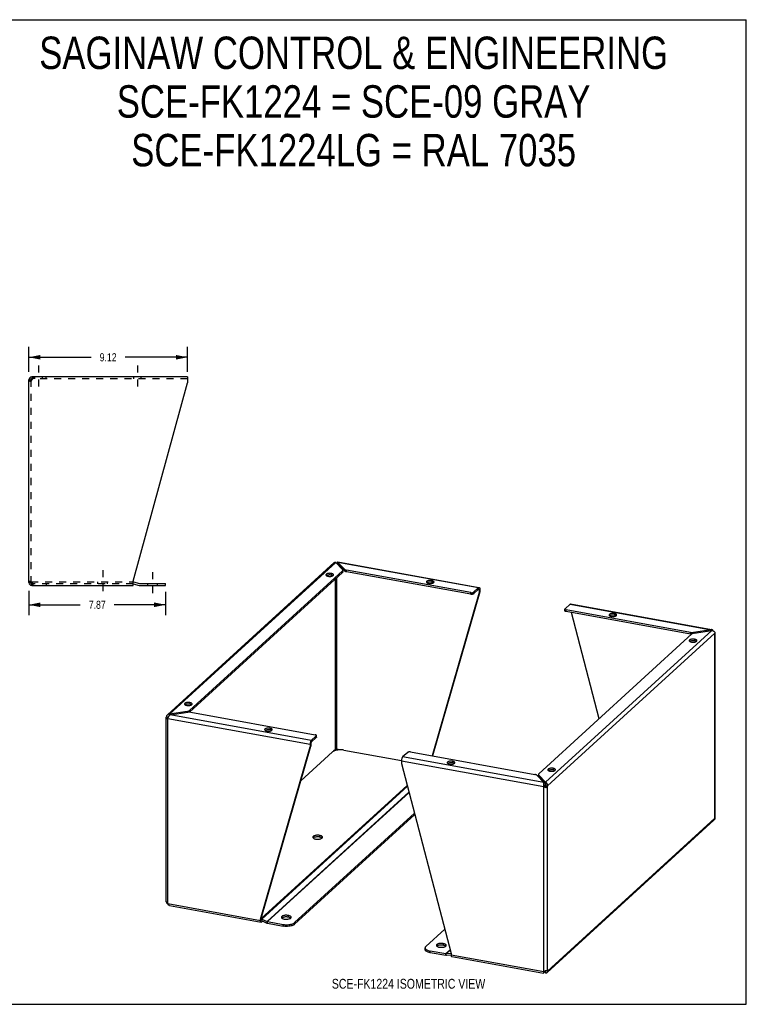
# Model space of a CAD drawing. Header units: inches. Extents: x 0 to 73.3, y 0 to 56.7.
# Tile 2 of 2: x 31.5 to 73.3, y 0 to 56.7. Entities that reach past the tile are written whole.
import ezdxf

# ---------------------------------------------------------------- set-up
doc = ezdxf.new("R2010")
doc.units = ezdxf.units.IN
doc.header["$LTSCALE"] = 4.033333
doc.header["$MEASUREMENT"] = 0
doc.linetypes.add('DASHED', pattern=[0.2, 0.1, -0.1])
doc.linetypes.add('HIDDEN', pattern=[0.2, 0.1, -0.1])
doc.layers.get('0').update_dxf_attribs({"linetype": 'CONTINUOUS'})
doc.layers.add('DEFAULT_2', color=8, linetype='HIDDEN')
doc.layers.add('DIMENSIONS', color=7, linetype='CONTINUOUS')
doc.styles.get("Standard").update_dxf_attribs({"font": 'txt', "width": 0.8})
doc.dimstyles.new('DIMSTYLE_1', dxfattribs={"dimtxt": 0.466667, "dimasz": 0.666667, "dimexe": 0.09, "dimexo": 0.07, "dimgap": 0.035, "dimtad": 0, "dimtih": 1, "dimtoh": 1, "dimzin": 4, "dimdsep": 46, "dimtxsty": 'Standard', "dimblk": '_FILLED', "dimblk1": '_FILLED', "dimblk2": '_FILLED', "dimcen": 0.09, "dimadec": 0, "dimazin": 0, "dimtfac": 1, "dimtofl": 0, "dimtmove": 0, "dimatfit": 3, "dimldrblk": '_FILLED', "dimfxl": 1, "dimtolj": 1, "dimtzin": 4, "dimarcsym": 0})

# ---------------------------------------------------------------- blocks, each defined once
blk = doc.blocks.new('_FILLED')
at = {"color": 0, "linetype": 'ByBlock'}
blk.add_solid([(0, 0), (-1, 0.2), (-1, -0.2)], dxfattribs=at)
blk = doc.blocks.new('*D3')
at = {"layer": 'DIMENSIONS', "color": 2, "linetype": 'Continuous'}
for p, q in [((32.067, 36.404), (32.067, 37.838)), ((41.19, 36.404), (41.19, 37.838)), ((32.067, 37.238), (35.648, 37.238)), ((41.19, 37.238), (37.608, 37.238))]:
    blk.add_line(p, q, dxfattribs=at)
at = {"layer": 'DIMENSIONS', "color": 2, "linetype": 'Continuous', "xscale": 0.6666666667, "yscale": 0.6666666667, "zscale": 0.6666666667, "rotation": 180}
blk.add_blockref('_FILLED', (32.067, 37.238), dxfattribs=at)
at = {"layer": 'DIMENSIONS', "color": 2, "linetype": 'Continuous', "xscale": 0.6666666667, "yscale": 0.6666666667, "zscale": 0.6666666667}
blk.add_blockref('_FILLED', (41.19, 37.238), dxfattribs=at)
at = {"layer": 'DIMENSIONS', "color": 2, "linetype": 'Continuous', "insert": (36.628, 37.471), "char_height": 0.4667, "width": 1.49333, "attachment_point": 2, "line_spacing_factor": 0.9}
blk.add_mtext('9.12', dxfattribs=at)
blk = doc.blocks.new('*D4')
at = {"layer": 'DIMENSIONS', "color": 2, "linetype": 'Continuous'}
for p, q in [((32.067, 23.803), (32.067, 22.394)), ((39.935, 23.743), (39.935, 22.394)), ((32.067, 22.994), (35.021, 22.994)), ((39.935, 22.994), (36.981, 22.994))]:
    blk.add_line(p, q, dxfattribs=at)
at = {"layer": 'DIMENSIONS', "color": 2, "linetype": 'Continuous', "xscale": 0.6666666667, "yscale": 0.6666666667, "zscale": 0.6666666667, "rotation": 180}
blk.add_blockref('_FILLED', (32.067, 22.994), dxfattribs=at)
at = {"layer": 'DIMENSIONS', "color": 2, "linetype": 'Continuous', "xscale": 0.6666666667, "yscale": 0.6666666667, "zscale": 0.6666666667}
blk.add_blockref('_FILLED', (39.935, 22.994), dxfattribs=at)
at = {"layer": 'DIMENSIONS', "color": 2, "linetype": 'Continuous', "insert": (36.001, 23.228), "char_height": 0.4667, "width": 1.49333, "attachment_point": 2, "line_spacing_factor": 0.9}
blk.add_mtext('7.87', dxfattribs=at)

msp = doc.modelspace()

# ---------------------------------------------------------------- linework, layer by layer
at = {"color": 7, "linetype": 'Continuous'}
for p, q in [((0, 56.667), (73.333, 56.667)), ((73.333, 0), (73.333, 56.667)), ((32.067, 35.937), (32.171, 35.937)), ((32.233, 36.103), (32.233, 35.999)), ((32.252, 35.999), (32.233, 35.999)), ((49.826, 25.449), (49.826, 25.354)), ((50.216, 24.941), (49.826, 25.354)), ((49.859, 25.319), (49.828, 25.325)), ((50.111, 24.857), (50.111, 24.952)), ((50.13, 24.893), (50.13, 24.952)), ((50.216, 24.941), (50.216, 25.036)), ((50.331, 24.892), (50.331, 24.987)), ((50.111, 24.857), (41.312, 16.819)), ((49.244, 24.692), (49.215, 24.682)), ((49.276, 24.7), (49.244, 24.692)), ((49.461, 24.796), (49.461, 24.701)), ((49.699, 14.662), (49.699, 24.481)), ((49.782, 14.675), (49.782, 24.557)), ((57.485, 23.596), (50.331, 24.892)), ((55.242, 24.39), (55.242, 24.295)), ((32.171, 24.27), (32.067, 24.27)), ((32.193, 24.222), (32.193, 24.295)), ((32.233, 24.207), (32.252, 24.207)), ((32.233, 24.103), (32.233, 24.207)), ((38.067, 24.203), (38.406, 24.112)), ((38.449, 24.106), (39.935, 24.106)), ((39.935, 24.106), (39.935, 24.21)), ((55.024, 24.285), (54.995, 24.275)), ((55.057, 24.293), (55.024, 24.285)), ((57.65, 23.622), (57.939, 23.885)), ((57.964, 23.851), (57.912, 23.861)), ((57.939, 23.885), (57.939, 23.98)), ((57.963, 23.862), (57.964, 23.851)), ((57.964, 23.851), (58.006, 23.89)), ((57.964, 23.851), (57.964, 23.692)), ((57.964, 23.692), (55.259, 14.299)), ((57.485, 23.596), (57.485, 23.691)), ((57.65, 23.622), (57.65, 23.717)), ((58.006, 23.731), (57.964, 23.692)), ((62.896, 22.649), (62.896, 22.744)), ((62.97, 22.603), (62.97, 22.698)), ((70.124, 21.307), (62.97, 22.603)), ((64.865, 16.431), (63.27, 22.548)), ((65.53, 22.383), (65.501, 22.373)), ((65.563, 22.391), (65.53, 22.383)), ((65.747, 22.487), (65.747, 22.392)), ((71.307, 21.559), (71.307, 21.512)), ((70.124, 21.307), (70.124, 21.402)), ((70.151, 21.303), (70.124, 21.307)), ((70.292, 21.352), (70.292, 21.401)), ((70.359, 21.012), (70.359, 20.917)), ((70.141, 20.908), (70.112, 20.897)), ((70.174, 20.916), (70.141, 20.908)), ((41.109, 17.261), (41.08, 17.25)), ((41.142, 17.268), (41.109, 17.261)), ((41.326, 17.365), (41.326, 17.27)), ((39.978, 16.543), (40.073, 16.526)), ((40.028, 16.44), (40.012, 16.433)), ((40.07, 16.51), (40.073, 16.526)), ((40.108, 16.558), (40.073, 16.526)), ((40.161, 16.696), (40.161, 16.627)), ((41.176, 16.808), (41.176, 16.855)), ((41.298, 16.82), (41.298, 16.902)), ((45.938, 15.89), (45.938, 15.795)), ((45.72, 15.785), (45.691, 15.775)), ((45.753, 15.793), (45.72, 15.785)), ((48.6, 15.354), (48.312, 15.091)), ((48.6, 15.354), (48.6, 15.449)), ((48.611, 15.375), (48.611, 15.449)), ((45.434, 4.944), (48.287, 14.852)), ((48.287, 15.011), (48.245, 14.972)), ((48.245, 14.813), (48.287, 14.852)), ((48.287, 15.011), (48.287, 14.852)), ((48.312, 15.091), (48.312, 15.186)), ((49.733, 14.75), (49.74, 14.742)), ((49.75, 14.727), (49.734, 14.75)), ((49.699, 14.662), (49.597, 14.568)), ((49.703, 14.677), (49.699, 14.662)), ((49.774, 14.688), (49.766, 14.702)), ((49.782, 14.675), (49.774, 14.688)), ((49.944, 14.645), (49.782, 14.675)), ((56.226, 13.883), (56.197, 13.873)), ((56.258, 13.891), (56.226, 13.883)), ((56.443, 13.987), (56.443, 13.892)), ((61.377, 13.131), (61.377, 13.194)), ((61.392, 13.099), (61.392, 13.194)), ((61.782, 12.686), (61.392, 13.099)), ((62.006, 13.476), (61.978, 13.466)), ((62.039, 13.484), (62.006, 13.476)), ((62.224, 13.581), (62.224, 13.486)), ((61.681, 12.765), (61.681, 12.712)), ((61.683, 12.538), (61.725, 12.577)), ((61.733, 12.563), (61.725, 12.577)), ((61.741, 12.55), (61.733, 12.563)), ((61.749, 12.537), (61.741, 12.55)), ((61.757, 12.525), (61.749, 12.537)), ((61.767, 12.51), (61.757, 12.525)), ((61.771, 12.505), (61.767, 12.51)), ((61.781, 12.493), (61.771, 12.505)), ((61.781, 12.515), (61.773, 12.501)), ((61.788, 12.53), (61.781, 12.515)), ((61.81, 12.462), (61.781, 12.493)), ((61.782, 12.781), (61.782, 12.686)), ((61.808, 12.59), (61.804, 12.575)), ((61.808, 12.59), (61.903, 12.573)), ((47.353, 4.604), (54.268, 10.921)), ((48.789, 9.721), (48.789, 9.626)), ((48.439, 9.584), (48.42, 9.569)), ((48.93, 9.569), (48.918, 9.579)), ((39.986, 5.883), (39.978, 5.885)), ((46.985, 5.113), (46.985, 5.018)), ((45.434, 4.869), (45.391, 4.83)), ((45.396, 4.91), (45.434, 4.944)), ((45.434, 4.869), (45.434, 4.944)), ((45.434, 4.858), (45.434, 4.869)), ((45.439, 4.839), (45.458, 4.907)), ((45.441, 4.816), (45.752, 4.676)), ((45.459, 4.808), (45.459, 4.74)), ((45.752, 4.676), (45.777, 4.764)), ((45.792, 4.664), (45.792, 4.759)), ((45.792, 4.664), (46.693, 4.501)), ((46.635, 4.976), (46.616, 4.962)), ((46.693, 4.501), (46.693, 4.596)), ((47.126, 4.961), (47.114, 4.971)), ((47.353, 4.604), (47.353, 4.699)), ((55.904, 3.498), (55.904, 3.403)), ((54.858, 3.154), (54.858, 3.249)), ((55.154, 2.968), (55.154, 3.063)), ((56.056, 2.805), (55.154, 2.968)), ((55.554, 3.361), (55.534, 3.346)), ((56.045, 3.346), (56.033, 3.356)), ((56.056, 2.805), (56.056, 2.9)), ((56.095, 2.803), (56.07, 2.9)), ((56.356, 2.826), (56.095, 2.803)), ((61.68, 1.835), (61.682, 1.841)), ((61.681, 1.803), (61.681, 1.855)), ((61.77, 1.926), (61.782, 1.913)), ((61.805, 1.935), (61.782, 1.913)), ((61.782, 1.818), (61.782, 1.913)), ((61.801, 1.947), (61.804, 1.941)), ((61.804, 1.941), (61.81, 1.926)), ((61.903, 1.914), (61.808, 1.932)), ((0, 0), (73.333, 0))]:
    msp.add_line(p, q, dxfattribs=at)
at = {"color": 2, "linetype": 'DASHED'}
for p, q in [((32.629, 36.77), (32.629, 35.333)), ((38.317, 36.77), (38.317, 35.333)), ((36.318, 24.978), (36.318, 23.541)), ((39.185, 24.877), (39.185, 23.439))]:
    msp.add_line(p, q, dxfattribs=at)
at = {"color": 3, "linetype": 'Continuous'}
for p, q in [((32.067, 24.27), (32.067, 35.937)), ((32.132, 35.868), (32.115, 35.855)), ((32.15, 35.882), (32.132, 35.868)), ((41.19, 36.103), (32.233, 36.103)), ((32.264, 36.035), (32.271, 36.055)), ((38.067, 24.352), (41.19, 35.763)), ((41.19, 36.103), (41.19, 35.763)), ((40.049, 16.667), (49.629, 25.419)), ((40.161, 16.696), (49.725, 25.433)), ((50.111, 24.952), (41.298, 16.902)), ((49.725, 25.433), (50.115, 25.021)), ((49.796, 25.358), (49.803, 25.362)), ((50.216, 25.036), (49.826, 25.449)), ((49.832, 25.448), (57.939, 23.98)), ((49.833, 25.463), (49.835, 25.465)), ((49.835, 25.465), (57.942, 23.997)), ((57.485, 23.691), (50.331, 24.987)), ((49.468, 24.635), (49.501, 24.643)), ((49.501, 24.643), (49.53, 24.653)), ((32.115, 24.352), (32.132, 24.338)), ((32.132, 24.338), (32.15, 24.325)), ((32.241, 24.244), (32.233, 24.27)), ((32.233, 24.103), (38.067, 24.103)), ((32.264, 24.172), (32.256, 24.194)), ((32.271, 24.152), (32.264, 24.172)), ((38.067, 24.103), (38.067, 24.352)), ((38.084, 24.306), (38.433, 24.212)), ((38.449, 24.21), (39.935, 24.21)), ((55.249, 24.228), (55.281, 24.236)), ((55.281, 24.236), (55.31, 24.246)), ((57.65, 23.717), (57.939, 23.98)), ((58.005, 23.913), (58.006, 23.89)), ((58.006, 23.89), (58.006, 23.731)), ((58.006, 23.731), (55.289, 14.294)), ((62.907, 22.765), (63.195, 23.028)), ((70.124, 21.402), (62.97, 22.698)), ((63.195, 23.028), (71.307, 21.559)), ((63.224, 23.04), (71.337, 21.571)), ((65.754, 22.326), (65.787, 22.334)), ((65.787, 22.334), (65.816, 22.344)), ((71.307, 21.559), (70.292, 21.401)), ((71.325, 21.566), (71.307, 21.559)), ((61.396, 13.262), (70.209, 21.312)), ((71.346, 21.518), (61.782, 12.781)), ((61.903, 12.573), (71.529, 21.367)), ((70.264, 21.397), (70.292, 21.401)), ((70.331, 21.36), (70.304, 21.355)), ((70.331, 21.36), (71.346, 21.518)), ((71.399, 21.508), (71.424, 21.498)), ((71.537, 21.363), (71.529, 21.367)), ((71.529, 10.708), (71.529, 21.367)), ((71.53, 21.348), (71.533, 21.343)), ((71.544, 10.776), (71.544, 21.354)), ((70.365, 20.851), (70.398, 20.859)), ((70.398, 20.859), (70.427, 20.869)), ((41.333, 17.204), (41.366, 17.212)), ((41.366, 17.212), (41.395, 17.222)), ((39.974, 16.416), (39.968, 16.437)), ((40.025, 16.438), (39.995, 16.426)), ((40.062, 5.795), (40.062, 16.454)), ((40.062, 16.454), (48.245, 14.972)), ((40.161, 16.696), (40.134, 16.696)), ((41.176, 16.855), (40.161, 16.696)), ((40.2, 16.655), (41.215, 16.814)), ((48.312, 15.186), (40.2, 16.655)), ((41.176, 16.855), (41.203, 16.86)), ((41.243, 16.817), (41.215, 16.814)), ((41.383, 16.812), (48.537, 15.516)), ((39.963, 5.897), (39.963, 16.416)), ((39.984, 16.421), (39.974, 16.416)), ((39.995, 16.426), (39.984, 16.421)), ((45.944, 15.729), (45.977, 15.737)), ((45.977, 15.737), (46.006, 15.747)), ((48.6, 15.449), (48.312, 15.186)), ((45.391, 4.906), (48.245, 14.813)), ((48.245, 14.997), (48.245, 14.972)), ((48.245, 14.972), (48.245, 14.813)), ((47.714, 12.864), (49.533, 14.526)), ((50.193, 14.629), (53.502, 14.029)), ((53.857, 14.497), (53.568, 14.234)), ((61.681, 12.765), (53.568, 14.234)), ((54.022, 14.523), (61.176, 13.228)), ((53.501, 14.02), (53.501, 13.861)), ((53.501, 14.02), (61.683, 12.538)), ((53.501, 13.861), (56.354, 2.92)), ((56.45, 13.826), (56.483, 13.834)), ((56.483, 13.834), (56.512, 13.844)), ((61.291, 13.178), (61.681, 12.765)), ((61.782, 12.781), (61.392, 13.194)), ((62.231, 13.419), (62.263, 13.427)), ((62.263, 13.427), (62.292, 13.437)), ((45.434, 4.933), (53.829, 12.602)), ((45.458, 4.907), (53.839, 12.563)), ((61.672, 12.591), (61.677, 12.564)), ((61.677, 12.564), (61.683, 12.538)), ((61.704, 12.523), (61.683, 12.538)), ((61.683, 1.88), (61.683, 12.538)), ((61.725, 12.508), (61.704, 12.523)), ((61.746, 12.495), (61.725, 12.508)), ((61.83, 12.478), (61.81, 12.462)), ((61.859, 12.724), (61.842, 12.743)), ((61.903, 1.914), (61.903, 12.573)), ((45.777, 4.764), (53.931, 12.213)), ((45.792, 4.759), (53.934, 12.198)), ((47.353, 4.699), (54.248, 10.998)), ((61.878, 1.832), (71.475, 10.6)), ((61.903, 1.914), (71.529, 10.708)), ((48.412, 9.575), (48.431, 9.559)), ((48.911, 9.554), (48.932, 9.57)), ((39.968, 5.904), (39.974, 5.908)), ((39.978, 5.885), (39.983, 5.864)), ((39.983, 5.864), (39.991, 5.842)), ((39.991, 5.842), (40.004, 5.821)), ((39.995, 5.868), (40.009, 5.848)), ((40.004, 5.821), (40.019, 5.802)), ((40.009, 5.848), (40.025, 5.83)), ((40.062, 5.795), (45.391, 4.83)), ((40.15, 5.685), (45.429, 4.728)), ((45.391, 4.83), (45.391, 4.906)), ((45.458, 4.907), (45.777, 4.764)), ((45.509, 4.786), (45.459, 4.74)), ((45.792, 4.759), (46.693, 4.596)), ((46.608, 4.968), (46.627, 4.952)), ((47.107, 4.946), (47.128, 4.962)), ((55.988, 4.325), (54.901, 3.332)), ((56.056, 2.9), (55.154, 3.063)), ((55.527, 3.353), (55.546, 3.336)), ((56.025, 3.331), (56.047, 3.347)), ((56.301, 3.124), (56.056, 2.9)), ((56.304, 3.113), (56.07, 2.9)), ((56.354, 2.924), (56.07, 2.9)), ((56.354, 2.92), (56.354, 2.845)), ((56.354, 2.845), (61.683, 1.88)), ((56.392, 2.743), (61.672, 1.787)), ((61.683, 1.88), (61.677, 1.858)), ((61.683, 1.88), (61.704, 1.89)), ((61.711, 1.893), (61.782, 1.818)), ((61.746, 1.912), (61.768, 1.925)), ((61.768, 1.925), (61.79, 1.939)), ((61.79, 1.939), (61.81, 1.954)), ((61.81, 1.954), (61.83, 1.945)), ((61.83, 1.945), (61.849, 1.937)), ((61.849, 1.937), (61.88, 1.924))]:
    msp.add_line(p, q, dxfattribs=at)
for points in [[(32.115, 35.855), (32.101, 35.868), (32.089, 35.882), (32.079, 35.896), (32.072, 35.909), (32.068, 35.923), (32.067, 35.937)], [(32.19, 35.909), (32.169, 35.896), (32.15, 35.882)], [(32.233, 35.937), (32.211, 35.923), (32.19, 35.909)], [(32.233, 35.937), (32.241, 35.963), (32.248, 35.988), (32.256, 36.012), (32.264, 36.035)], [(32.271, 36.055), (32.279, 36.072), (32.286, 36.085), (32.294, 36.095)], [(32.294, 36.095), (32.302, 36.101), (32.309, 36.103)], [(49.629, 25.419), (49.633, 25.423), (49.648, 25.432), (49.665, 25.438), (49.684, 25.44), (49.705, 25.439), (49.725, 25.433)], [(49.826, 25.449), (49.829, 25.458), (49.833, 25.463)], [(50.111, 24.952), (50.121, 24.963), (50.127, 24.974), (50.129, 24.986), (50.13, 24.988)], [(50.13, 24.988), (50.128, 24.998), (50.124, 25.009), (50.115, 25.021)], [(50.216, 25.036), (50.228, 25.025), (50.243, 25.016), (50.261, 25.007), (50.282, 24.999), (50.306, 24.992), (50.331, 24.987)], [(49.461, 24.796), (49.425, 24.801), (49.387, 24.804), (49.349, 24.803), (49.312, 24.801), (49.276, 24.795), (49.244, 24.787), (49.215, 24.777), (49.191, 24.765), (49.172, 24.751), (49.16, 24.737), (49.154, 24.721), (49.154, 24.715)], [(49.154, 24.715), (49.155, 24.706), (49.162, 24.69), (49.176, 24.676)], [(49.176, 24.676), (49.195, 24.663), (49.22, 24.651)], [(49.22, 24.651), (49.249, 24.641), (49.283, 24.634)], [(49.283, 24.634), (49.32, 24.629), (49.357, 24.626), (49.395, 24.627), (49.433, 24.629), (49.468, 24.635)], [(49.591, 24.715), (49.59, 24.724), (49.582, 24.74), (49.569, 24.754), (49.549, 24.767), (49.524, 24.779), (49.495, 24.789), (49.461, 24.796)], [(49.53, 24.653), (49.554, 24.665), (49.572, 24.679)], [(49.572, 24.679), (49.584, 24.693), (49.59, 24.709), (49.591, 24.715)], [(55.242, 24.39), (55.205, 24.395), (55.168, 24.397), (55.13, 24.397), (55.092, 24.394), (55.057, 24.388), (55.024, 24.38), (54.995, 24.37), (54.971, 24.358), (54.953, 24.344), (54.94, 24.33), (54.935, 24.314), (54.934, 24.308)], [(55.371, 24.308), (55.37, 24.318), (55.363, 24.333), (55.349, 24.347), (55.33, 24.361), (55.305, 24.372), (55.275, 24.382), (55.242, 24.39)], [(32.067, 24.27), (32.068, 24.284), (32.072, 24.297), (32.079, 24.311), (32.089, 24.325), (32.101, 24.338), (32.115, 24.352)], [(32.15, 24.325), (32.169, 24.311), (32.19, 24.297)], [(32.19, 24.297), (32.211, 24.284), (32.233, 24.27)], [(32.256, 24.194), (32.248, 24.218), (32.241, 24.244)], [(32.294, 24.112), (32.286, 24.122), (32.279, 24.135), (32.271, 24.152)], [(32.309, 24.103), (32.302, 24.105), (32.294, 24.112)], [(54.934, 24.308), (54.935, 24.299), (54.942, 24.284), (54.956, 24.269)], [(54.956, 24.269), (54.976, 24.256), (55.001, 24.244)], [(55.001, 24.244), (55.03, 24.235), (55.064, 24.227)], [(55.064, 24.227), (55.1, 24.222), (55.137, 24.219), (55.176, 24.22), (55.213, 24.223), (55.249, 24.228)], [(55.31, 24.246), (55.334, 24.258), (55.352, 24.272)], [(55.352, 24.272), (55.365, 24.287), (55.371, 24.302), (55.371, 24.308)], [(57.939, 23.98), (57.949, 23.988), (57.96, 23.992), (57.968, 23.992)], [(57.968, 23.992), (57.969, 23.992), (57.978, 23.987)], [(57.978, 23.987), (57.986, 23.979), (57.993, 23.967), (57.999, 23.952), (58.003, 23.934), (58.005, 23.913)], [(57.485, 23.691), (57.509, 23.688), (57.533, 23.687), (57.557, 23.687), (57.581, 23.69), (57.603, 23.694), (57.622, 23.701), (57.638, 23.708), (57.65, 23.717)], [(62.907, 22.765), (62.899, 22.755), (62.896, 22.746), (62.896, 22.744)], [(62.896, 22.744), (62.898, 22.736), (62.904, 22.726), (62.915, 22.717), (62.93, 22.709), (62.948, 22.703), (62.97, 22.698)], [(63.195, 23.028), (63.205, 23.036), (63.216, 23.04), (63.224, 23.04)], [(65.747, 22.487), (65.711, 22.492), (65.674, 22.494), (65.636, 22.494), (65.598, 22.491), (65.563, 22.486), (65.53, 22.478), (65.501, 22.468), (65.477, 22.455), (65.459, 22.442), (65.446, 22.427), (65.44, 22.412), (65.44, 22.406)], [(65.44, 22.406), (65.441, 22.396), (65.448, 22.381), (65.462, 22.367)], [(65.462, 22.367), (65.482, 22.353), (65.506, 22.342)], [(65.506, 22.342), (65.536, 22.332), (65.569, 22.324)], [(65.569, 22.324), (65.606, 22.319), (65.643, 22.317), (65.681, 22.317), (65.719, 22.32), (65.754, 22.326)], [(65.877, 22.406), (65.876, 22.415), (65.869, 22.43), (65.855, 22.445), (65.835, 22.458), (65.81, 22.47), (65.781, 22.479), (65.747, 22.487)], [(65.816, 22.344), (65.84, 22.356), (65.858, 22.37)], [(65.858, 22.37), (65.871, 22.384), (65.877, 22.4), (65.877, 22.406)], [(71.357, 21.567), (71.342, 21.568), (71.325, 21.566)], [(71.375, 21.561), (71.359, 21.567), (71.357, 21.567)], [(71.404, 21.539), (71.39, 21.552), (71.375, 21.561)], [(71.431, 21.494), (71.428, 21.503), (71.417, 21.522), (71.404, 21.539)], [(70.359, 21.012), (70.322, 21.017), (70.285, 21.019), (70.247, 21.019), (70.209, 21.016), (70.174, 21.011), (70.141, 21.003), (70.112, 20.992), (70.088, 20.98), (70.07, 20.967), (70.057, 20.952), (70.051, 20.937), (70.051, 20.931)], [(70.124, 21.402), (70.151, 21.398), (70.179, 21.396), (70.208, 21.395), (70.236, 21.395), (70.264, 21.397)], [(70.304, 21.355), (70.28, 21.348), (70.258, 21.341), (70.239, 21.332), (70.222, 21.323), (70.209, 21.312)], [(70.488, 20.931), (70.487, 20.94), (70.48, 20.955), (70.466, 20.97), (70.446, 20.983), (70.422, 20.995), (70.392, 21.004), (70.359, 21.012)], [(71.346, 21.518), (71.373, 21.515), (71.399, 21.508)], [(71.424, 21.498), (71.448, 21.484), (71.469, 21.468), (71.488, 21.45), (71.503, 21.43), (71.516, 21.41)], [(71.516, 21.41), (71.524, 21.388), (71.529, 21.367)], [(71.544, 21.354), (71.544, 21.355), (71.542, 21.359), (71.537, 21.363)], [(70.051, 20.931), (70.052, 20.921), (70.059, 20.906), (70.073, 20.892)], [(70.073, 20.892), (70.093, 20.878), (70.118, 20.867)], [(70.118, 20.867), (70.147, 20.857), (70.181, 20.849)], [(70.181, 20.849), (70.217, 20.844), (70.254, 20.842), (70.292, 20.842), (70.33, 20.845), (70.365, 20.851)], [(70.427, 20.869), (70.451, 20.881), (70.469, 20.895)], [(70.469, 20.895), (70.482, 20.909), (70.488, 20.924), (70.488, 20.931)], [(41.326, 17.365), (41.29, 17.37), (41.253, 17.372), (41.215, 17.372), (41.177, 17.369), (41.142, 17.363), (41.109, 17.356), (41.08, 17.345), (41.056, 17.333), (41.038, 17.32), (41.025, 17.305), (41.019, 17.29), (41.019, 17.283)], [(41.019, 17.283), (41.02, 17.274), (41.027, 17.259), (41.041, 17.245)], [(41.041, 17.245), (41.061, 17.231), (41.086, 17.22)], [(41.086, 17.22), (41.115, 17.21), (41.148, 17.202)], [(41.148, 17.202), (41.185, 17.197), (41.222, 17.195), (41.26, 17.195), (41.298, 17.198), (41.333, 17.204)], [(41.456, 17.284), (41.455, 17.293), (41.448, 17.308), (41.434, 17.323), (41.414, 17.336), (41.389, 17.348), (41.36, 17.357), (41.326, 17.365)], [(41.395, 17.222), (41.419, 17.234), (41.437, 17.247)], [(41.437, 17.247), (41.45, 17.262), (41.456, 17.277), (41.456, 17.284)], [(39.963, 16.476), (39.963, 16.48), (39.965, 16.501), (39.97, 16.522), (39.978, 16.543)], [(39.968, 16.437), (39.964, 16.458), (39.963, 16.476)], [(40.032, 16.652), (40.019, 16.639), (40.004, 16.618), (39.991, 16.595), (39.983, 16.57), (39.978, 16.543)], [(40.062, 16.454), (40.043, 16.445), (40.025, 16.438)], [(40.134, 16.696), (40.108, 16.691), (40.083, 16.684), (40.059, 16.672), (40.038, 16.657), (40.032, 16.652)], [(40.062, 16.454), (40.07, 16.477), (40.079, 16.501)], [(40.079, 16.501), (40.09, 16.526), (40.103, 16.55), (40.117, 16.573), (40.132, 16.595), (40.148, 16.614), (40.165, 16.631), (40.182, 16.645), (40.2, 16.655)], [(41.203, 16.86), (41.227, 16.866), (41.249, 16.873), (41.268, 16.882), (41.285, 16.891), (41.298, 16.902)], [(41.383, 16.812), (41.356, 16.816), (41.328, 16.819), (41.3, 16.82), (41.271, 16.819), (41.243, 16.817)], [(45.938, 15.89), (45.901, 15.895), (45.864, 15.897), (45.826, 15.897), (45.788, 15.894), (45.753, 15.888), (45.72, 15.88), (45.691, 15.87), (45.667, 15.858), (45.649, 15.845), (45.636, 15.83), (45.63, 15.815), (45.63, 15.808)], [(46.067, 15.809), (46.066, 15.818), (46.059, 15.833), (46.045, 15.848), (46.025, 15.861), (46.001, 15.873), (45.971, 15.882), (45.938, 15.89)], [(45.63, 15.808), (45.631, 15.799), (45.638, 15.784), (45.652, 15.77)], [(45.652, 15.77), (45.672, 15.756), (45.697, 15.745)], [(45.697, 15.745), (45.726, 15.735), (45.76, 15.727)], [(45.76, 15.727), (45.796, 15.722), (45.833, 15.72), (45.871, 15.72), (45.909, 15.723), (45.944, 15.729)], [(46.006, 15.747), (46.03, 15.759), (46.048, 15.772)], [(46.048, 15.772), (46.061, 15.787), (46.067, 15.802), (46.067, 15.809)], [(48.603, 15.488), (48.592, 15.497), (48.577, 15.505), (48.559, 15.511), (48.537, 15.516)], [(48.6, 15.449), (48.608, 15.459), (48.611, 15.469), (48.611, 15.47)], [(48.611, 15.47), (48.609, 15.479), (48.603, 15.488)], [(48.282, 15.141), (48.273, 15.121), (48.264, 15.098), (48.258, 15.073), (48.252, 15.048), (48.248, 15.022), (48.245, 14.997)], [(48.312, 15.186), (48.302, 15.174), (48.291, 15.159), (48.282, 15.141)], [(49.696, 14.607), (49.646, 14.59), (49.601, 14.571), (49.564, 14.549), (49.533, 14.526)], [(50.193, 14.629), (50.131, 14.638), (50.068, 14.644), (50.003, 14.646), (49.938, 14.645), (49.873, 14.641), (49.811, 14.633), (49.751, 14.622), (49.696, 14.607)], [(53.568, 14.234), (53.558, 14.222), (53.548, 14.208), (53.538, 14.19), (53.529, 14.169), (53.521, 14.146), (53.514, 14.121), (53.508, 14.096), (53.504, 14.07), (53.502, 14.045), (53.501, 14.02)], [(54.022, 14.523), (53.998, 14.526), (53.974, 14.528), (53.95, 14.527), (53.926, 14.524), (53.904, 14.52), (53.885, 14.514), (53.869, 14.506), (53.857, 14.497)], [(56.443, 13.987), (56.407, 13.992), (56.37, 13.995), (56.331, 13.994), (56.294, 13.992), (56.258, 13.986), (56.226, 13.978), (56.197, 13.968), (56.173, 13.956), (56.155, 13.942), (56.142, 13.928), (56.136, 13.912), (56.136, 13.906)], [(56.136, 13.906), (56.137, 13.897), (56.144, 13.881), (56.158, 13.867)], [(56.158, 13.867), (56.177, 13.854), (56.202, 13.842)], [(56.202, 13.842), (56.232, 13.832), (56.265, 13.825)], [(56.265, 13.825), (56.302, 13.82), (56.339, 13.817), (56.377, 13.818), (56.415, 13.82), (56.45, 13.826)], [(56.573, 13.906), (56.572, 13.915), (56.565, 13.931), (56.551, 13.945), (56.531, 13.958), (56.506, 13.97), (56.477, 13.98), (56.443, 13.987)], [(56.512, 13.844), (56.536, 13.856), (56.554, 13.87)], [(56.554, 13.87), (56.567, 13.884), (56.572, 13.9), (56.573, 13.906)], [(61.291, 13.178), (61.279, 13.189), (61.264, 13.199), (61.246, 13.208), (61.225, 13.216), (61.201, 13.222), (61.176, 13.228)], [(61.396, 13.262), (61.386, 13.251), (61.38, 13.24), (61.378, 13.228), (61.377, 13.226)], [(61.377, 13.226), (61.379, 13.216), (61.383, 13.205), (61.392, 13.194)], [(62.224, 13.581), (62.187, 13.586), (62.15, 13.588), (62.112, 13.588), (62.075, 13.585), (62.039, 13.579), (62.006, 13.571), (61.978, 13.561), (61.953, 13.549), (61.935, 13.535), (61.923, 13.521), (61.917, 13.505), (61.916, 13.499)], [(61.916, 13.499), (61.917, 13.49), (61.925, 13.475), (61.938, 13.46)], [(61.938, 13.46), (61.958, 13.447), (61.983, 13.435)], [(61.983, 13.435), (62.012, 13.426), (62.046, 13.418)], [(62.046, 13.418), (62.082, 13.413), (62.12, 13.41), (62.158, 13.411), (62.195, 13.414), (62.231, 13.419)], [(62.354, 13.499), (62.352, 13.509), (62.345, 13.524), (62.331, 13.538), (62.312, 13.552), (62.287, 13.563), (62.258, 13.573), (62.224, 13.581)], [(62.292, 13.437), (62.316, 13.449), (62.335, 13.463)], [(62.335, 13.463), (62.347, 13.478), (62.353, 13.493), (62.354, 13.499)], [(61.669, 12.695), (61.668, 12.67), (61.668, 12.645)], [(61.668, 12.645), (61.67, 12.618), (61.672, 12.591)], [(61.681, 12.765), (61.678, 12.752), (61.674, 12.736), (61.671, 12.717), (61.669, 12.695)], [(61.81, 12.462), (61.79, 12.472), (61.768, 12.483), (61.746, 12.495)], [(61.842, 12.743), (61.823, 12.759), (61.802, 12.772), (61.782, 12.781)], [(61.903, 12.573), (61.893, 12.552), (61.88, 12.533), (61.865, 12.514), (61.849, 12.495), (61.83, 12.478)], [(61.903, 12.573), (61.904, 12.6), (61.902, 12.627), (61.896, 12.653), (61.886, 12.679), (61.874, 12.703), (61.859, 12.724)], [(71.529, 10.708), (71.537, 10.729), (71.542, 10.75), (71.544, 10.772), (71.544, 10.776)], [(71.529, 10.708), (71.524, 10.682), (71.516, 10.657), (71.503, 10.634), (71.488, 10.613), (71.475, 10.6)], [(48.789, 9.721), (48.747, 9.727), (48.704, 9.73), (48.66, 9.731), (48.616, 9.728), (48.574, 9.723), (48.534, 9.716), (48.498, 9.705), (48.466, 9.693), (48.439, 9.679), (48.418, 9.663), (48.403, 9.646), (48.395, 9.628), (48.394, 9.617)], [(48.956, 9.616), (48.956, 9.622), (48.95, 9.64), (48.937, 9.657), (48.918, 9.674), (48.893, 9.688), (48.863, 9.701), (48.828, 9.712), (48.789, 9.721)], [(48.394, 9.617), (48.394, 9.61), (48.4, 9.593), (48.412, 9.575)], [(48.431, 9.559), (48.456, 9.545), (48.487, 9.531), (48.521, 9.521), (48.561, 9.512)], [(48.561, 9.512), (48.603, 9.506), (48.646, 9.503), (48.69, 9.502), (48.733, 9.505), (48.776, 9.51), (48.816, 9.517), (48.852, 9.528), (48.884, 9.54), (48.911, 9.554)], [(48.932, 9.57), (48.947, 9.587), (48.955, 9.605), (48.956, 9.616)], [(39.963, 5.897), (39.964, 5.9), (39.968, 5.904)], [(39.978, 5.885), (39.97, 5.889), (39.965, 5.893), (39.963, 5.897), (39.963, 5.897)], [(39.974, 5.908), (39.984, 5.888), (39.995, 5.868)], [(40.019, 5.802), (40.038, 5.783), (40.059, 5.767), (40.076, 5.758)], [(40.025, 5.83), (40.043, 5.812), (40.062, 5.795)], [(40.103, 5.713), (40.09, 5.729), (40.079, 5.749), (40.07, 5.771), (40.062, 5.795)], [(40.15, 5.685), (40.148, 5.685), (40.132, 5.69), (40.117, 5.7), (40.103, 5.713)], [(46.985, 5.113), (46.943, 5.119), (46.9, 5.123), (46.856, 5.123), (46.812, 5.121), (46.77, 5.116), (46.73, 5.108), (46.694, 5.098), (46.662, 5.085), (46.635, 5.071), (46.614, 5.055), (46.599, 5.038), (46.591, 5.021), (46.59, 5.009)], [(47.152, 5.009), (47.152, 5.015), (47.146, 5.033), (47.133, 5.05), (47.114, 5.066), (47.089, 5.081), (47.059, 5.094), (47.024, 5.105), (46.985, 5.113)], [(45.419, 4.733), (45.411, 4.741), (45.404, 4.753), (45.399, 4.768), (45.395, 4.786), (45.392, 4.807), (45.391, 4.83)], [(45.429, 4.728), (45.428, 4.729), (45.419, 4.733)], [(45.459, 4.74), (45.448, 4.732), (45.438, 4.729), (45.429, 4.728)], [(45.434, 4.916), (45.438, 4.914), (45.445, 4.912), (45.451, 4.91), (45.458, 4.907)], [(45.777, 4.764), (45.779, 4.763), (45.782, 4.762), (45.784, 4.761), (45.787, 4.76), (45.789, 4.76), (45.792, 4.759)], [(46.59, 5.009), (46.59, 5.003), (46.596, 4.985), (46.608, 4.968)], [(46.627, 4.952), (46.652, 4.937), (46.683, 4.924), (46.717, 4.913), (46.756, 4.904)], [(46.693, 4.596), (46.754, 4.587), (46.818, 4.581), (46.883, 4.578), (46.948, 4.579), (47.013, 4.584), (47.075, 4.592), (47.134, 4.603), (47.19, 4.617), (47.24, 4.634), (47.284, 4.654), (47.322, 4.675), (47.353, 4.699)], [(46.756, 4.904), (46.799, 4.898), (46.841, 4.895), (46.886, 4.895), (46.929, 4.897), (46.972, 4.902), (47.011, 4.91), (47.048, 4.92), (47.08, 4.932), (47.107, 4.946)], [(47.128, 4.962), (47.142, 4.979), (47.151, 4.997), (47.152, 5.009)], [(55.904, 3.498), (55.862, 3.504), (55.819, 3.507), (55.775, 3.508), (55.731, 3.506), (55.689, 3.5), (55.649, 3.493), (55.613, 3.483), (55.581, 3.47), (55.554, 3.456), (55.533, 3.44), (55.518, 3.423), (55.51, 3.406), (55.508, 3.394)], [(56.071, 3.394), (56.07, 3.4), (56.065, 3.417), (56.052, 3.435), (56.033, 3.451), (56.008, 3.466), (55.978, 3.479), (55.943, 3.489), (55.904, 3.498)], [(54.901, 3.332), (54.878, 3.307), (54.864, 3.281), (54.858, 3.255), (54.858, 3.249)], [(54.858, 3.249), (54.861, 3.228), (54.872, 3.202), (54.891, 3.176)], [(54.891, 3.176), (54.919, 3.152), (54.953, 3.13), (54.995, 3.109), (55.043, 3.091), (55.096, 3.076), (55.154, 3.063)], [(55.508, 3.394), (55.509, 3.388), (55.515, 3.37), (55.527, 3.353)], [(55.546, 3.336), (55.571, 3.322), (55.601, 3.309), (55.636, 3.298), (55.675, 3.289)], [(55.675, 3.289), (55.717, 3.283), (55.76, 3.28), (55.804, 3.279), (55.848, 3.282), (55.89, 3.287), (55.93, 3.295), (55.967, 3.305), (55.999, 3.317), (56.025, 3.331)], [(56.047, 3.347), (56.061, 3.364), (56.069, 3.382), (56.071, 3.394)], [(56.07, 2.9), (56.068, 2.899), (56.065, 2.899), (56.063, 2.899), (56.06, 2.9), (56.058, 2.9), (56.056, 2.9)], [(56.354, 2.845), (56.355, 2.822), (56.357, 2.801), (56.361, 2.783)], [(56.361, 2.783), (56.367, 2.768), (56.374, 2.756), (56.382, 2.748), (56.391, 2.743), (56.392, 2.743)], [(61.677, 1.858), (61.672, 1.839), (61.67, 1.822), (61.668, 1.808), (61.668, 1.797), (61.669, 1.79)], [(61.669, 1.79), (61.671, 1.787), (61.672, 1.787)], [(61.672, 1.787), (61.674, 1.788), (61.678, 1.793), (61.681, 1.803)], [(61.704, 1.89), (61.725, 1.9), (61.746, 1.912)], [(61.782, 1.818), (61.802, 1.813), (61.823, 1.811), (61.842, 1.814), (61.859, 1.82), (61.874, 1.829), (61.878, 1.832)], [(61.878, 1.832), (61.886, 1.842), (61.896, 1.857), (61.902, 1.874), (61.904, 1.894), (61.903, 1.914)], [(61.88, 1.924), (61.893, 1.919), (61.903, 1.914)]]:
    msp.add_lwpolyline(points, dxfattribs=at)
at = {"color": 7, "linetype": 'Continuous'}
for points in [[(32.175, 35.899), (32.173, 35.909), (32.171, 35.923), (32.171, 35.937)], [(49.817, 25.362), (49.816, 25.362), (49.813, 25.362), (49.809, 25.36), (49.805, 25.357), (49.801, 25.353)], [(49.818, 25.391), (49.812, 25.379), (49.806, 25.366), (49.803, 25.362)], [(49.826, 25.354), (49.823, 25.358), (49.82, 25.361), (49.817, 25.362)], [(49.825, 25.41), (49.822, 25.401), (49.818, 25.391)], [(50.331, 24.892), (50.306, 24.897), (50.282, 24.904), (50.261, 24.912), (50.243, 24.921), (50.228, 24.93), (50.216, 24.941)], [(49.215, 24.682), (49.191, 24.67), (49.188, 24.668)], [(49.461, 24.701), (49.425, 24.706), (49.387, 24.709), (49.349, 24.708), (49.312, 24.706), (49.276, 24.7)], [(49.524, 24.684), (49.495, 24.694), (49.461, 24.701)], [(49.556, 24.667), (49.549, 24.672), (49.524, 24.684)], [(50.13, 24.893), (50.129, 24.891), (50.127, 24.879), (50.121, 24.868), (50.111, 24.857)], [(32.171, 24.27), (32.171, 24.284), (32.173, 24.297), (32.175, 24.308)], [(54.995, 24.275), (54.971, 24.263), (54.968, 24.261)], [(55.242, 24.295), (55.205, 24.3), (55.168, 24.302), (55.13, 24.302), (55.092, 24.299), (55.057, 24.293)], [(55.305, 24.277), (55.275, 24.287), (55.242, 24.295)], [(55.337, 24.261), (55.33, 24.266), (55.305, 24.277)], [(57.939, 23.885), (57.944, 23.888), (57.948, 23.89), (57.95, 23.889)], [(57.95, 23.889), (57.953, 23.888), (57.957, 23.885), (57.96, 23.879), (57.962, 23.871), (57.963, 23.862)], [(57.65, 23.622), (57.638, 23.613), (57.622, 23.606), (57.603, 23.599), (57.581, 23.595), (57.557, 23.592), (57.533, 23.592), (57.509, 23.593), (57.485, 23.596)], [(62.97, 22.603), (62.948, 22.608), (62.93, 22.614), (62.915, 22.622), (62.904, 22.631), (62.898, 22.641), (62.896, 22.649)], [(65.501, 22.373), (65.477, 22.36), (65.474, 22.358)], [(65.747, 22.392), (65.711, 22.397), (65.674, 22.399), (65.636, 22.399), (65.598, 22.396), (65.563, 22.391)], [(65.81, 22.375), (65.781, 22.384), (65.747, 22.392)], [(65.843, 22.358), (65.835, 22.363), (65.81, 22.375)], [(70.195, 21.3), (70.179, 21.301), (70.151, 21.303)], [(70.112, 20.897), (70.088, 20.885), (70.085, 20.883)], [(70.359, 20.917), (70.322, 20.922), (70.285, 20.924), (70.247, 20.924), (70.209, 20.921), (70.174, 20.916)], [(70.422, 20.9), (70.392, 20.909), (70.359, 20.917)], [(70.454, 20.883), (70.446, 20.888), (70.422, 20.9)], [(41.08, 17.25), (41.056, 17.238), (41.053, 17.236)], [(41.326, 17.27), (41.29, 17.275), (41.253, 17.277), (41.215, 17.277), (41.177, 17.274), (41.142, 17.268)], [(41.389, 17.253), (41.36, 17.262), (41.326, 17.27)], [(41.422, 17.236), (41.414, 17.241), (41.389, 17.253)], [(40.067, 16.476), (40.067, 16.479), (40.068, 16.495), (40.07, 16.51)], [(40.102, 16.575), (40.096, 16.569), (40.088, 16.559), (40.082, 16.549), (40.077, 16.538), (40.073, 16.526)], [(40.131, 16.593), (40.126, 16.591), (40.115, 16.585), (40.105, 16.578), (40.102, 16.575)], [(45.691, 15.775), (45.667, 15.763), (45.664, 15.761)], [(45.938, 15.795), (45.901, 15.8), (45.864, 15.802), (45.826, 15.802), (45.788, 15.799), (45.753, 15.793)], [(46.001, 15.777), (45.971, 15.787), (45.938, 15.795)], [(46.033, 15.761), (46.025, 15.766), (46.001, 15.777)], [(48.611, 15.375), (48.611, 15.374), (48.608, 15.364), (48.6, 15.354)], [(48.312, 15.091), (48.307, 15.085), (48.303, 15.078), (48.298, 15.068), (48.294, 15.058), (48.291, 15.046), (48.289, 15.034), (48.287, 15.023), (48.287, 15.011)], [(49.734, 14.75), (49.726, 14.736), (49.719, 14.722), (49.713, 14.707)], [(49.699, 14.608), (49.698, 14.615), (49.696, 14.626), (49.696, 14.638), (49.697, 14.65), (49.699, 14.662)], [(49.713, 14.707), (49.708, 14.692), (49.703, 14.677)], [(49.766, 14.702), (49.758, 14.714), (49.75, 14.727)], [(49.782, 14.675), (49.788, 14.664), (49.794, 14.653), (49.8, 14.642), (49.805, 14.632), (49.805, 14.632)], [(56.197, 13.873), (56.173, 13.861), (56.17, 13.859)], [(56.443, 13.892), (56.407, 13.897), (56.37, 13.9), (56.331, 13.899), (56.294, 13.897), (56.258, 13.891)], [(56.506, 13.875), (56.477, 13.885), (56.443, 13.892)], [(56.539, 13.858), (56.531, 13.863), (56.506, 13.875)], [(61.392, 13.099), (61.383, 13.11), (61.379, 13.121), (61.377, 13.131)], [(61.978, 13.466), (61.953, 13.454), (61.951, 13.452)], [(62.224, 13.486), (62.187, 13.491), (62.15, 13.493), (62.112, 13.493), (62.075, 13.49), (62.039, 13.484)], [(62.287, 13.468), (62.258, 13.478), (62.224, 13.486)], [(62.319, 13.452), (62.312, 13.457), (62.287, 13.468)], [(61.693, 12.644), (61.691, 12.65), (61.687, 12.662), (61.684, 12.675), (61.683, 12.687), (61.682, 12.699), (61.681, 12.71), (61.681, 12.712)], [(61.693, 12.644), (61.694, 12.64), (61.698, 12.631), (61.702, 12.62), (61.707, 12.609), (61.713, 12.598)], [(61.713, 12.598), (61.719, 12.588), (61.725, 12.577)], [(61.811, 12.626), (61.809, 12.637), (61.807, 12.648), (61.803, 12.657), (61.798, 12.666), (61.793, 12.674), (61.788, 12.681), (61.782, 12.686)], [(61.804, 12.575), (61.799, 12.559), (61.794, 12.544), (61.788, 12.53)], [(61.808, 12.59), (61.81, 12.602), (61.811, 12.614), (61.811, 12.626)], [(48.789, 9.626), (48.747, 9.632), (48.704, 9.635), (48.66, 9.636), (48.616, 9.633), (48.574, 9.628), (48.534, 9.621), (48.498, 9.61), (48.466, 9.598), (48.439, 9.584)], [(48.918, 9.579), (48.893, 9.593), (48.863, 9.606), (48.828, 9.617), (48.789, 9.626)], [(45.438, 4.841), (45.436, 4.849), (45.434, 4.858)], [(45.448, 4.831), (45.445, 4.832), (45.441, 4.836), (45.438, 4.841)], [(45.752, 4.676), (45.759, 4.674), (45.765, 4.671), (45.772, 4.669), (45.778, 4.667), (45.785, 4.665), (45.792, 4.664)], [(46.985, 5.018), (46.943, 5.024), (46.9, 5.028), (46.856, 5.028), (46.812, 5.026), (46.77, 5.021), (46.73, 5.013), (46.694, 5.003), (46.662, 4.99), (46.635, 4.976)], [(47.353, 4.604), (47.322, 4.58), (47.284, 4.559), (47.24, 4.539), (47.19, 4.522), (47.134, 4.508), (47.075, 4.497), (47.013, 4.489), (46.948, 4.484), (46.883, 4.483), (46.818, 4.486), (46.754, 4.492), (46.693, 4.501)], [(47.114, 4.971), (47.089, 4.986), (47.059, 4.999), (47.024, 5.01), (46.985, 5.018)], [(55.904, 3.403), (55.862, 3.409), (55.819, 3.412), (55.775, 3.413), (55.731, 3.411), (55.689, 3.405), (55.649, 3.398), (55.613, 3.388), (55.581, 3.375), (55.554, 3.361)], [(56.033, 3.356), (56.008, 3.371), (55.978, 3.384), (55.943, 3.394), (55.904, 3.403)], [(55.154, 2.968), (55.096, 2.981), (55.043, 2.996), (54.995, 3.014), (54.953, 3.035), (54.919, 3.057), (54.891, 3.081), (54.872, 3.107), (54.861, 3.133), (54.858, 3.154)], [(56.095, 2.803), (56.088, 2.803), (56.082, 2.803), (56.075, 2.803), (56.069, 2.803), (56.062, 2.804), (56.056, 2.805)], [(61.68, 1.835), (61.68, 1.832), (61.68, 1.832), (61.68, 1.835)], [(61.682, 1.841), (61.685, 1.85), (61.689, 1.861)], [(61.689, 1.861), (61.694, 1.873), (61.701, 1.886), (61.704, 1.89)], [(61.782, 1.913), (61.788, 1.909), (61.793, 1.907), (61.798, 1.906), (61.803, 1.907), (61.807, 1.908), (61.808, 1.909)], [(61.808, 1.909), (61.809, 1.911), (61.811, 1.915), (61.811, 1.92), (61.81, 1.926)]]:
    msp.add_lwpolyline(points, dxfattribs=at)
at = {"color": 3, "linetype": 'Continuous'}
for centre, radius, start, end in [((32.233, 35.937), 0.167, 90, 180), ((32.233, 24.27), 0.167, 180, 270), ((38.041, 24.145), 0.167, 75, 81.039), ((38.449, 24.273), 0.0625, 255, 270)]:
    msp.add_arc(centre, radius, start, end, dxfattribs=at)
at = {"color": 7, "linetype": 'Continuous'}
for centre, radius, start, end in [((32.233, 35.937), 0.0625, 90, 180), ((32.233, 24.27), 0.0625, 180, 270), ((38.449, 24.273), 0.167, 255, 270)]:
    msp.add_arc(centre, radius, start, end, dxfattribs=at)
at = {"layer": 'DEFAULT_2', "color": 8, "linetype": 'HIDDEN'}
for p, q in [((32.115, 35.855), (32.189, 35.855)), ((32.171, 35.937), (32.171, 24.27)), ((32.175, 35.899), (32.175, 35.896)), ((32.175, 35.896), (32.179, 35.882)), ((32.179, 35.882), (32.183, 35.868)), ((32.183, 35.868), (32.189, 35.855)), ((32.241, 35.947), (32.233, 35.937)), ((41.19, 35.999), (32.252, 35.999)), ((32.309, 36.103), (32.309, 35.999)), ((32.41, 35.999), (32.41, 36.103)), ((32.848, 35.999), (32.848, 36.103)), ((33.067, 35.999), (33.067, 36.103)), ((38.098, 35.999), (38.098, 36.103)), ((38.535, 35.999), (38.535, 36.103)), ((32.115, 24.352), (32.189, 24.352)), ((32.175, 24.311), (32.175, 24.308)), ((32.193, 24.311), (38.041, 24.311)), ((32.193, 24.295), (32.193, 24.311)), ((32.193, 24.207), (32.193, 24.222)), ((32.233, 24.207), (32.193, 24.207)), ((38.067, 24.207), (32.252, 24.207)), ((32.309, 24.103), (32.309, 24.207)), ((33.067, 24.207), (33.067, 24.103)), ((36.037, 24.207), (36.037, 24.311)), ((36.599, 24.207), (36.599, 24.311)), ((38.057, 24.205), (38.067, 24.203)), ((38.904, 24.106), (38.904, 24.21)), ((39.466, 24.106), (39.466, 24.21))]:
    msp.add_line(p, q, dxfattribs=at)
for points in [[(32.233, 35.937), (32.225, 35.923), (32.217, 35.909), (32.209, 35.896), (32.202, 35.882), (32.195, 35.868), (32.189, 35.855)], [(32.294, 35.996), (32.286, 35.993), (32.279, 35.987), (32.271, 35.981), (32.264, 35.974), (32.256, 35.965), (32.248, 35.956), (32.241, 35.947)], [(32.309, 35.999), (32.302, 35.999), (32.294, 35.996)], [(32.189, 24.352), (32.183, 24.338), (32.179, 24.325), (32.175, 24.311)], [(32.189, 24.352), (32.195, 24.338), (32.202, 24.325), (32.209, 24.311), (32.217, 24.297), (32.225, 24.284), (32.233, 24.27)], [(32.233, 24.27), (32.241, 24.26), (32.248, 24.251)], [(32.309, 24.207), (32.302, 24.208), (32.294, 24.21), (32.286, 24.214), (32.279, 24.219), (32.271, 24.226), (32.264, 24.233), (32.256, 24.242), (32.248, 24.251)]]:
    msp.add_lwpolyline(points, dxfattribs=at)
for radius, start in [(0.167, 81.039), (0.0625, 75)]:
    msp.add_arc((38.041, 24.145), radius, start, 90, dxfattribs=at)

# ---------------------------------------------------------------- texts
at = {"layer": 'DIMENSIONS', "color": 2, "linetype": 'Continuous', "attachment_point": 2, "line_spacing_factor": 0.9}
for s, insert, char_height, width in [('SAGINAW CONTROL & ENGINEERING\\PSCE-FK1224 = SCE-09 GRAY\\PSCE-FK1224LG = RAL 7035\\P ', (50.748, 55.694), 1.86667, 43.30667), ('SCE-FK1224 ISOMETRIC VIEW', (53.906, 1.465), 0.56667, 11.33333)]:
    msp.add_mtext(s, dxfattribs=dict(at, insert=insert, char_height=char_height, width=width))

# ---------------------------------------------------------------- dimensions: what is measured, and where the dimension line sits
at = {"layer": 'DIMENSIONS', "color": 2, "linetype": 'Continuous'}
for base, p1, p2, picture, middle in [((41.19, 37.238), (32.067, 36.334), (41.19, 36.334), '*D3', (36.628, 37.238)), ((39.935, 22.994), (32.067, 23.873), (39.935, 23.813), '*D4', (36.001, 22.994))]:
    dim = msp.add_linear_dim(base=base, p1=p1, p2=p2, dimstyle='DIMSTYLE_1', dxfattribs=at)
    dim.commit()
    dim.dimension.update_dxf_attribs({"geometry": picture, "text_midpoint": middle, "dimtype": 160})

doc.saveas('drawing.dxf')
